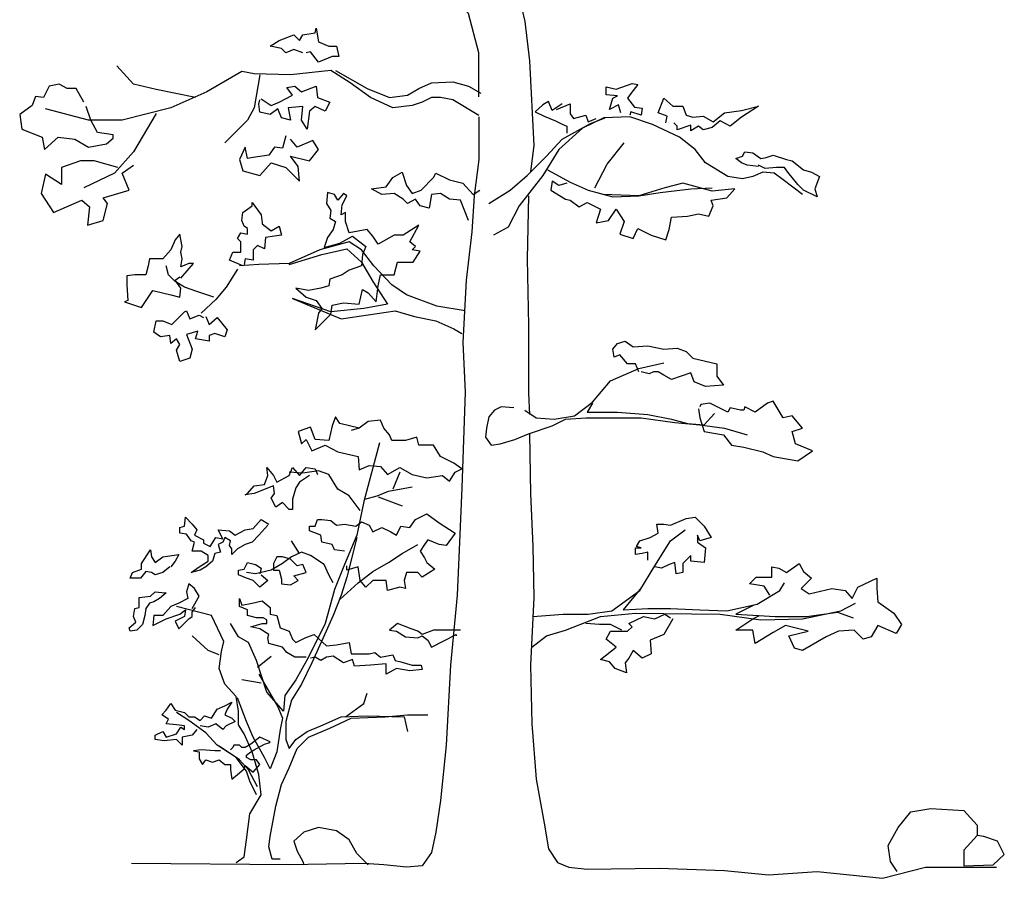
# Model space of a CAD drawing. Extents: x -1.9 to 20.9, y 2.3 to 17.
# Tile 3 of 12: x -1.9 to 1.8, y 7.8 to 11.1. Entities that reach past the tile are written whole.
import ezdxf

# ---------------------------------------------------------------- set-up
doc = ezdxf.new("R2010")
doc.units = 0
doc.header["$MEASUREMENT"] = 0
doc.layers.get('0').update_dxf_attribs({"linetype": 'CONTINUOUS'})

# ---------------------------------------------------------------- blocks, each defined once
blk = doc.blocks.new('A$C32E078A5')
at = {"color": 3}
for p, q in [((1.1948, 2.6449), (1.1905, 2.6024)), ((1.2203, 2.6364), (1.1948, 2.6449)), ((1.2331, 2.6152), (1.2203, 2.6364)), ((1.2543, 2.6407), (1.2331, 2.6152)), ((1.2671, 2.6322), (1.2543, 2.6407)), ((1.1905, 2.6024), (1.2076, 2.5769)), ((1.2501, 2.5982), (1.2671, 2.6322)), ((1.2076, 2.5769), (1.2033, 2.5471)), ((1.2458, 2.5599), (1.2501, 2.5982)), ((1.2628, 2.5684), (1.2458, 2.5599)), ((1.2628, 2.5344), (1.2628, 2.5684)), ((1.2033, 2.5471), (1.2246, 2.5344)), ((1.2246, 2.5344), (1.2161, 2.5046)), ((1.2756, 2.4919), (1.2628, 2.5344)), ((1.2161, 2.5046), (1.1948, 2.4748)), ((1.3436, 2.5046), (1.2756, 2.4919)), ((1.3649, 2.4791), (1.3436, 2.5046)), ((1.5392, 2.5216), (1.4797, 2.4833)), ((1.5052, 2.4578), (1.5392, 2.5216)), ((1.1948, 2.4748), (1.182, 2.4366)), ((1.182, 2.4366), (1.2416, 2.4536)), ((1.2416, 2.4536), (1.2883, 2.4791)), ((1.2883, 2.4791), (1.3394, 2.4408)), ((1.3861, 2.4493), (1.3649, 2.4791)), ((1.4457, 2.4833), (1.3861, 2.4493)), ((1.4797, 2.4833), (1.4457, 2.4833)), ((1.5265, 2.4408), (1.5052, 2.4578)), ((1.3394, 2.4408), (1.3266, 2.4111)), ((1.5137, 2.4281), (1.5265, 2.4408)), ((1.5435, 2.4238), (1.5137, 2.4281)), ((1.518, 2.3813), (1.5435, 2.4238)), ((1.3266, 2.4111), (1.3224, 2.3685)), ((1.4457, 2.3345), (1.4584, 2.3813)), ((1.4584, 2.3813), (1.518, 2.3813)), ((1.2756, 2.3515), (1.2501, 2.3345)), ((1.3224, 2.3685), (1.2756, 2.3515)), ((1.2033, 2.3175), (1.1991, 2.292)), ((1.2501, 2.3345), (1.2033, 2.3175)), ((1.3861, 2.292), (1.3946, 2.3345)), ((1.3946, 2.3345), (1.4457, 2.3345)), ((1.0757, 2.2835), (1.114, 2.2495)), ((1.1225, 2.275), (1.0757, 2.2835)), ((1.1693, 2.2835), (1.1225, 2.275)), ((1.1991, 2.292), (1.1693, 2.2835)), ((1.3139, 2.224), (1.3266, 2.2793)), ((1.3266, 2.2793), (1.3479, 2.2665)), ((1.3479, 2.2665), (1.3776, 2.2325)), ((1.3776, 2.2325), (1.3861, 2.292)), ((1.114, 2.2495), (1.1523, 2.2367)), ((1.1523, 2.2367), (1.1735, 2.207)), ((1.2118, 2.2197), (1.2543, 2.2282)), ((1.2543, 2.2282), (1.3139, 2.224)), ((1.1735, 2.207), (1.1608, 2.19)), ((1.2076, 2.1857), (1.2118, 2.2197)), ((1.1608, 2.19), (1.148, 2.1262)), ((1.148, 2.1262), (1.2076, 2.1857))]:
    blk.add_line(p, q, dxfattribs=at)
at = {"color": 7}
for points in [[(1.9942, 4.6455), (1.9304, 4.518), (1.9049, 4.3861), (1.9006, 4.2331), (1.8836, 4.0205), (1.8879, 3.8716), (1.8964, 3.7101), (1.9049, 3.5655), (1.9049, 3.4337), (1.9389, 3.2891), (1.9559, 3.1403), (1.9729, 2.8214), (1.9602, 2.7236)], [(1.7646, 3.0042), (1.7646, 3.1701), (1.7263, 3.3189), (1.654, 3.3997), (1.569, 3.4422), (1.4797, 3.4932), (1.3734, 3.5017), (1.2203, 3.5655), (1.1268, 3.676), (1.046, 3.7398), (0.9439, 3.7186), (0.8291, 3.659), (0.7271, 3.625), (0.6208, 3.5953), (0.5145, 3.5953)], [(0.6973, 3.0021), (0.5485, 3.0319), (0.4635, 3.0531), (0.3997, 3.1212)], [(1.7646, 2.9341), (1.6668, 2.9936), (1.62, 3.0021), (1.586, 3.0021), (1.552, 2.9851), (1.5137, 2.9723), (1.4414, 2.9638), (1.3564, 3.0021), (1.2798, 3.0574), (1.2076, 3.1041), (1.0545, 3.0871), (0.9184, 3.0914), (0.8717, 3.0999), (0.7398, 3.0234), (0.6038, 2.9638), (0.4209, 2.9171), (0.2934, 2.9171), (0.1318, 2.9596)], [(0.9397, 3.0871), (0.9184, 2.9638), (0.8929, 2.9171), (0.8079, 2.832)], [(1.2246, 3.1041), (1.3436, 3.0361), (1.4287, 3.0021), (1.4967, 3.0106), (1.5392, 3.0361), (1.586, 3.0574), (1.6668, 3.0616), (1.7263, 3.0446), (1.7731, 3.0191)], [(0.5485, 2.9426), (0.4635, 2.798), (0.3912, 2.7172), (0.2764, 2.6619)], [(1.7646, 2.9298), (1.7646, 2.7682), (1.7476, 2.6322), (1.7391, 2.4961), (1.7178, 2.3133), (1.705, 2.0794), (1.7135, 1.8923), (1.7008, 1.5309), (1.6923, 1.3268), (1.6838, 1.1269), (1.6583, 0.8633), (1.6413, 0.5614), (1.62, 0.3531), (1.603, 0.234), (1.586, 0.1575), (1.552, 0.1065), (1.4924, 0.1022), (1.4074, 0.1107), (1.3309, 0.115), (1.0502, 0.1107), (0.455, 0.115)], [(1.8028, 2.6024), (1.8836, 2.6534), (1.9474, 2.7087), (2.0197, 2.781), (2.0792, 2.8448), (2.1855, 2.9043), (2.2408, 2.9256)], [(2.9849, 2.6364), (2.9126, 2.6917), (2.8786, 2.7172), (2.8361, 2.7215), (2.7978, 2.7045), (2.7595, 2.696), (2.7042, 2.7045), (2.6192, 2.7555), (2.5809, 2.8065), (2.5214, 2.8533), (2.4194, 2.9), (2.3343, 2.9298), (2.2365, 2.9256), (2.1557, 2.8873), (2.0665, 2.8065), (2.0069, 2.7087), (1.9176, 2.5939), (1.8751, 2.5131), (1.8198, 2.4833)], [(2.2025, 2.6619), (2.2493, 2.7512), (2.3131, 2.832)], [(2.0239, 2.73), (2.109, 2.6832), (2.177, 2.6534), (2.2705, 2.6279), (2.3683, 2.6322), (2.4491, 2.6449), (2.5639, 2.6577), (2.6447, 2.6619)], [(1.9517, 2.6322), (1.9474, 2.3941), (1.9517, 2.1432), (1.9517, 1.8881), (1.9559, 1.8073)], [(1.7135, 2.1985), (1.6072, 2.2155), (1.4924, 2.258), (1.4372, 2.2963), (1.3691, 2.3685), (1.3224, 2.4281), (1.2756, 2.4578), (1.165, 2.4281), (1.0502, 2.377), (0.9354, 2.3728), (0.8631, 2.3685)], [(1.0502, 2.3728), (1.1735, 2.4111), (1.2671, 2.4323), (1.3224, 2.3813), (1.3649, 2.309), (1.4202, 2.224), (1.3309, 2.207), (1.2076, 2.1942), (1.063, 2.2452), (1.2458, 2.1687), (1.4499, 2.1985), (1.5222, 2.1772), (1.603, 2.1602), (1.671, 2.1304), (1.7008, 2.1134)], [(0.8546, 2.3558), (0.8121, 2.2878), (0.7739, 2.241), (0.7186, 2.19)], [(1.9389, 1.8243), (1.9814, 1.7945), (2.0494, 1.7903), (2.126, 1.803), (2.194, 1.854), (2.262, 1.9348), (2.3683, 1.9816), (2.4619, 2.0029)], [(1.8964, 1.8328), (1.8496, 1.837), (1.8241, 1.8243), (1.8028, 1.7988), (1.7943, 1.7563), (1.7901, 1.7222), (1.8113, 1.6925), (1.8454, 1.6967), (1.9006, 1.7137), (1.9517, 1.735), (2.0409, 1.7648), (2.092, 1.7903), (2.1685, 1.7945), (2.2833, 1.7945), (2.3768, 1.7945), (2.5044, 1.7775), (2.5979, 1.769), (2.6915, 1.7563), (2.7765, 1.7307)], [(2.194, 1.8498), (2.1728, 1.8158), (2.2876, 1.8158), (2.4024, 1.8073), (2.4916, 1.7903), (2.5512, 1.7733), (2.615, 1.769), (2.6532, 1.8115)], [(1.9559, 1.735), (1.9602, 1.5096), (1.9687, 1.3098), (1.9729, 1.1184), (1.9602, 0.8633), (1.9644, 0.6422), (1.9814, 0.4339), (2.0112, 0.268), (2.0282, 0.1702), (2.0622, 0.1192), (2.1047, 0.1022), (2.1728, 0.0937), (2.4449, 0.098), (2.6915, 0.0895), (2.8573, 0.0724), (3.0402, 0.0852), (3.2868, 0.0597), (3.4483, 0.1022), (3.7162, 0.1022)], [(1.3904, 1.701), (1.3309, 1.4799), (1.3054, 1.3523), (1.2586, 1.2418), (1.2203, 1.1482), (1.1863, 1.0206), (1.1225, 0.8931), (1.0757, 0.808), (1.0332, 0.7485), (1.029, 0.689), (0.9652, 0.7613), (0.9269, 0.8803), (0.8972, 0.9484), (0.8589, 0.9696), (0.8291, 1.0206)], [(1.3181, 1.4459), (1.2756, 1.5011), (1.2331, 1.5266), (1.1991, 1.5819), (1.1608, 1.5947), (1.1013, 1.5862), (1.0502, 1.5904)], [(1.3351, 1.4884), (1.3819, 1.5011), (1.4244, 1.5181), (1.5137, 1.5351)], [(1.9687, 1.0462), (2.0835, 1.0547), (2.177, 1.0547), (2.2663, 1.0674), (2.3726, 1.144), (2.4279, 1.2375), (2.4874, 1.331), (2.5427, 1.3736)], [(1.3054, 1.3438), (1.2671, 1.195), (1.2458, 1.1269), (1.2161, 1.0504), (1.1778, 0.9654), (1.1353, 0.8718), (1.097, 0.791), (1.0587, 0.7315), (1.0375, 0.6507), (1.0375, 0.5827), (1.0502, 0.5487), (1.0757, 0.5827), (1.1183, 0.6125), (1.1693, 0.6337), (1.2458, 0.6677), (1.3436, 0.672), (1.4839, 0.6677), (1.4967, 0.6125)], [(1.2416, 1.1099), (1.3096, 1.1737), (1.3649, 1.2162), (1.4244, 1.2503), (1.4754, 1.2843), (1.535, 1.3183)], [(2.3726, 1.1482), (2.3088, 1.0717), (2.4024, 1.0759), (2.4874, 1.0759), (2.5979, 1.0717), (2.7, 1.0674), (2.8148, 1.0929), (2.8998, 1.144), (2.9168, 1.1737)], [(0.8504, 0.1192), (0.8802, 0.1405), (0.8887, 0.2043), (0.9014, 0.3021), (0.9439, 0.3743), (0.9354, 0.4509), (0.9099, 0.5359), (0.8802, 0.6039), (0.8589, 0.638), (0.8589, 0.689), (0.8504, 0.7443), (0.8079, 0.791), (0.7866, 0.8506), (0.7951, 0.9143), (0.8036, 0.9526), (0.7568, 1.0504), (0.625, 1.0844)], [(1.9644, 0.9314), (2.0197, 0.9739), (2.092, 0.9951), (2.2238, 1.0462), (2.3556, 1.0589), (2.6745, 1.0547), (2.8276, 1.0334), (2.9849, 1.0377), (3.1294, 1.0674), (3.1847, 1.0972)], [(0.9354, 0.8293), (1.0077, 0.706), (1.0247, 0.6635), (1.0162, 0.621), (1.0035, 0.5359), (0.978, 0.4721), (0.9567, 0.5147), (0.9142, 0.5912), (0.8887, 0.6507), (0.8546, 0.74)], [(0.9439, 0.7953), (0.8717, 0.808)], [(1.0162, 0.132), (0.9865, 0.132), (0.9737, 0.1787), (0.978, 0.217), (0.9992, 0.3318), (1.0205, 0.4126), (1.0502, 0.4764), (1.08, 0.5487), (1.1225, 0.5912), (1.2033, 0.6252), (1.2841, 0.6635), (1.4117, 0.6677), (1.4967, 0.6762), (1.5732, 0.6762)]]:
    blk.add_lwpolyline(points, dxfattribs=at)
at = {"color": 3}
for points in [[(1.1013, 3.1701), (1.0672, 3.1828), (1.0375, 3.1701), (1.0205, 3.1871), (0.978, 3.1956), (1.012, 3.2168), (1.0672, 3.2381), (1.0885, 3.2168), (1.1013, 3.2381), (1.148, 3.2466), (1.1523, 3.2636), (1.1608, 3.2126), (1.1991, 3.1956), (1.2288, 3.1956), (1.2373, 3.1573), (1.2118, 3.1573), (1.1608, 3.136), (1.131, 3.1743), (1.114, 3.1701)], [(0.2764, 2.9851), (0.2466, 3.0361), (0.2126, 3.0361), (0.1828, 3.0531), (0.1446, 3.0446), (0.1233, 3.0021), (0.0935, 3.0064), (0.0808, 2.9723), (0.034, 2.9383), (0.0425, 2.883), (0.1191, 2.8533), (0.1276, 2.8065), (0.1786, 2.8533), (0.2424, 2.8448), (0.2934, 2.815), (0.3614, 2.8278), (0.3869, 2.849), (0.3869, 2.8618), (0.3274, 2.8703), (0.3019, 2.9171), (0.2849, 2.9681)], [(0.9439, 2.9978), (0.9822, 2.9723), (1.012, 2.9851), (1.063, 3.0106), (1.0417, 3.0404), (1.0715, 3.0446), (1.097, 3.0234), (1.1523, 3.0446), (1.1565, 3.0021), (1.2033, 2.9851), (1.1863, 2.9511), (1.148, 2.9681), (1.1268, 2.9511), (1.1183, 2.883), (1.097, 2.9171), (1.1013, 2.9681), (1.046, 2.9638), (1.0545, 2.9171), (1.0205, 2.9256), (1.0077, 2.9596), (0.978, 2.9383), (0.9397, 2.9468), (0.9354, 2.9766), (0.9397, 2.9936)], [(2.3003, 2.9447), (2.2918, 2.9745), (2.2578, 2.9575), (2.2705, 3), (2.2876, 3.0085), (2.245, 3.0127), (2.245, 3.0425), (2.2833, 3.034), (2.3428, 3.0552), (2.3641, 3.051), (2.3386, 3.017), (2.3258, 3), (2.3513, 2.966), (2.3811, 2.9617), (2.3768, 2.9362), (2.3386, 2.9489), (2.3343, 2.9362)], [(2.0792, 2.9787), (2.0409, 2.9532), (2.0282, 2.9872), (2.0069, 2.9745), (1.9772, 2.9489), (2.0112, 2.9319), (2.0537, 2.9149), (2.0792, 2.9022), (2.0962, 2.8937), (2.0962, 2.8682)], [(2.0579, 2.9575), (2.109, 2.9787), (2.109, 2.9404), (2.1217, 2.9234), (2.1685, 2.9362), (2.177, 2.9107), (2.2068, 2.9234)], [(2.4704, 2.9064), (2.4746, 2.9319), (2.4406, 2.9447), (2.4619, 3), (2.4959, 2.9702), (2.5342, 2.9702), (2.5469, 2.9362), (2.5724, 2.9277), (2.6107, 2.9319), (2.649, 2.9107), (2.6915, 2.9447), (2.7553, 2.9532), (2.8191, 2.9702), (2.7553, 2.9277), (2.7128, 2.8937), (2.6745, 2.9149), (2.6447, 2.8894), (2.6107, 2.8809), (2.5937, 2.8937), (2.5639, 2.8767), (2.5639, 2.8979), (2.5129, 2.8809), (2.5129, 2.8937), (2.5002, 2.9064)], [(1.0375, 2.8575), (1.0247, 2.8108), (0.995, 2.815), (0.9737, 2.7852), (0.9142, 2.7767), (0.8929, 2.7725), (0.8844, 2.815), (0.8631, 2.7682), (0.8759, 2.7257), (0.9397, 2.7087), (0.9822, 2.7555), (1.0375, 2.7385), (1.0885, 2.6874), (1.0843, 2.7427), (1.0545, 2.781), (1.1268, 2.764), (1.1608, 2.8065), (1.1395, 2.8405), (1.08, 2.815), (1.0545, 2.8448)], [(2.8191, 2.7427), (2.7765, 2.747), (2.7553, 2.7555), (2.734, 2.7725), (2.7595, 2.781), (2.768, 2.798), (2.7978, 2.7937), (2.8276, 2.7725), (2.8488, 2.7767), (2.8743, 2.7852), (2.9253, 2.7682), (2.9466, 2.764), (2.9891, 2.73), (3.0189, 2.7215), (3.0487, 2.7045), (3.0316, 2.6577), (3.0402, 2.6279), (2.9891, 2.6534), (2.9679, 2.6747), (2.9296, 2.7215), (2.9168, 2.7385), (2.8871, 2.7385), (2.8446, 2.7342), (2.8191, 2.747)], [(0.4039, 2.7385), (0.3146, 2.764), (0.2636, 2.764), (0.1913, 2.7385), (0.1913, 2.6747), (0.1318, 2.713), (0.1148, 2.6407), (0.1616, 2.5684), (0.2679, 2.6152), (0.2976, 2.5897), (0.2891, 2.5216), (0.3487, 2.5386), (0.3657, 2.6024), (0.3487, 2.6237), (0.4465, 2.6534), (0.4209, 2.7172), (0.4635, 2.747)], [(1.7263, 2.5386), (1.6965, 2.6152), (1.654, 2.6194), (1.62, 2.6407), (1.586, 2.6364), (1.5775, 2.5854), (1.5435, 2.5939), (1.5265, 2.6194), (1.4967, 2.6024), (1.4797, 2.6194), (1.4457, 2.6407), (1.3989, 2.6364), (1.3606, 2.6577), (1.4159, 2.6662), (1.4414, 2.7002), (1.4754, 2.7215), (1.4924, 2.6704), (1.5137, 2.6407), (1.5477, 2.6534), (1.5945, 2.7002), (1.603, 2.7172), (1.654, 2.6917), (1.705, 2.6789), (1.7433, 2.6364), (1.7688, 2.6534)], [(2.0962, 2.6789), (2.0665, 2.6704), (2.0409, 2.6874), (2.0367, 2.6534), (2.092, 2.6194), (2.109, 2.6152), (2.143, 2.5897), (2.1728, 2.6067), (2.2238, 2.5811), (2.2068, 2.5301), (2.2535, 2.5386), (2.2833, 2.5811), (2.3131, 2.5344), (2.2961, 2.4876), (2.3471, 2.4706), (2.3641, 2.5089), (2.4151, 2.4833), (2.4704, 2.4663), (2.4831, 2.5046), (2.4916, 2.5514), (2.5512, 2.5556), (2.5937, 2.5641), (2.632, 2.5556), (2.649, 2.5939), (2.6405, 2.6152), (2.7, 2.6237), (2.7298, 2.6577), (2.6447, 2.6492), (2.5342, 2.6789), (2.4661, 2.6619), (2.3683, 2.6322), (2.2323, 2.6364)], [(0.8759, 2.3685), (0.8249, 2.3898), (0.8376, 2.4196), (0.8674, 2.4196), (0.8674, 2.4578), (0.8546, 2.4706), (0.8674, 2.4919), (0.8929, 2.4876), (0.8929, 2.5089), (0.8802, 2.5174), (0.8717, 2.5386), (0.8759, 2.5684), (0.9099, 2.5939), (0.9099, 2.6067), (0.9439, 2.5599), (0.9482, 2.5301), (0.9482, 2.5259), (0.9822, 2.5004), (1.012, 2.5174), (1.0205, 2.4833), (0.995, 2.4791), (0.9609, 2.4748), (0.9567, 2.4323), (0.9312, 2.4451), (0.9142, 2.4281), (0.9142, 2.3898), (0.8844, 2.3941), (0.8802, 2.3728)], [(0.642, 2.3218), (0.6888, 2.377), (0.6718, 2.377), (0.642, 2.3643), (0.6463, 2.3941), (0.642, 2.4196), (0.6463, 2.4408), (0.6378, 2.4876), (0.6208, 2.4663), (0.6038, 2.4281), (0.574, 2.3941), (0.523, 2.3941), (0.5187, 2.3685), (0.5102, 2.3345), (0.4677, 2.3345), (0.438, 2.3303), (0.438, 2.2963), (0.4422, 2.2367), (0.4294, 2.2325), (0.4932, 2.2112), (0.5357, 2.275), (0.6038, 2.258), (0.6378, 2.2495), (0.642, 2.2835), (0.6208, 2.3133), (0.6378, 2.326)], [(0.7654, 2.2495), (0.7016, 2.2707), (0.6548, 2.2878), (0.6208, 2.309), (0.5953, 2.3345), (0.5868, 2.3685)], [(0.7356, 2.1772), (0.7483, 2.1474), (0.7781, 2.173), (0.8164, 2.1262), (0.8079, 2.1007), (0.7696, 2.1134), (0.7483, 2.1049), (0.7483, 2.0837), (0.6973, 2.0922), (0.7058, 2.1219), (0.6633, 2.1092), (0.6846, 2.0539), (0.6761, 2.0199), (0.6378, 2.0071), (0.625, 2.0496), (0.6378, 2.0709), (0.625, 2.0922), (0.6038, 2.0752), (0.5995, 2.1049), (0.5655, 2.1007), (0.54, 2.1177), (0.5485, 2.1602), (0.574, 2.1602), (0.5953, 2.1517), (0.608, 2.1474), (0.6548, 2.1942), (0.6633, 2.1985), (0.6761, 2.1687), (0.7101, 2.1815), (0.7271, 2.173)], [(2.3683, 1.9689), (2.3556, 1.9986), (2.3258, 1.9986), (2.2961, 2.0326), (2.2748, 2.0241), (2.2705, 2.0539), (2.2876, 2.0752), (2.3173, 2.0837), (2.3471, 2.0624), (2.4024, 2.0666), (2.4619, 2.0539), (2.5129, 2.0581), (2.5469, 2.0454), (2.5724, 2.0199), (2.6617, 1.9986), (2.6617, 1.9518), (2.6872, 1.9178), (2.6192, 1.9136), (2.5767, 1.9306), (2.5639, 1.9646), (2.4916, 1.9391), (2.4619, 1.9561), (2.4406, 1.9689), (2.4236, 1.9689), (2.4066, 1.9603), (2.3768, 1.9689)], [(2.5937, 1.8285), (2.5979, 1.7945), (2.615, 1.7435), (2.6872, 1.7307), (2.717, 1.6925), (2.7638, 1.684), (2.8361, 1.667), (2.8743, 1.6499), (2.9679, 1.6329), (3.0231, 1.6712), (2.9594, 1.6967), (2.9466, 1.7435), (2.9849, 1.7563), (2.9466, 1.803), (2.9126, 1.7945), (2.8743, 1.8583), (2.8531, 1.8498), (2.8063, 1.8158), (2.768, 1.837), (2.7638, 1.8243), (2.751, 1.8243), (2.7128, 1.8328), (2.7042, 1.8158), (2.6362, 1.8498), (2.6022, 1.8455), (2.5979, 1.837)], [(1.3139, 1.7563), (1.2416, 1.7733), (1.2246, 1.7988), (1.2118, 1.7648), (1.1991, 1.7095), (1.148, 1.7137), (1.131, 1.7605), (1.0843, 1.7435), (1.097, 1.6967), (1.114, 1.7137), (1.1353, 1.6712), (1.1863, 1.6925), (1.2331, 1.667), (1.2501, 1.6627), (1.3096, 1.6499), (1.3139, 1.5989), (1.3521, 1.6159), (1.3946, 1.6117), (1.4202, 1.5819), (1.4669, 1.6074), (1.5137, 1.5819), (1.569, 1.5692), (1.6285, 1.5777), (1.654, 1.5564), (1.6753, 1.5904), (1.7008, 1.6032), (1.671, 1.6244), (1.62, 1.6499), (1.5945, 1.6925), (1.5392, 1.6925), (1.5307, 1.7222), (1.4882, 1.7095), (1.4372, 1.7095), (1.4287, 1.7307), (1.4074, 1.7563), (1.3946, 1.786), (1.3479, 1.7818), (1.3139, 1.7563), (1.2841, 1.7477)], [(1.1268, 1.5777), (1.0885, 1.5522), (1.0757, 1.5309), (1.063, 1.4884), (1.063, 1.4501), (1.0502, 1.4501), (1.0247, 1.4756), (0.9992, 1.4586), (0.9822, 1.4926), (0.995, 1.5096), (0.9907, 1.5394), (0.9184, 1.5096), (0.8844, 1.5054), (0.8929, 1.5096), (0.9184, 1.5394), (0.9567, 1.5436), (0.9694, 1.5777), (0.9652, 1.6074), (0.9907, 1.5777), (1.0035, 1.5522), (1.0502, 1.5777), (1.063, 1.6074), (1.0885, 1.5777), (1.114, 1.6074), (1.148, 1.6032), (1.1565, 1.5819)], [(1.4669, 1.5904), (1.4414, 1.5266)], [(1.3861, 1.4969), (1.4754, 1.4629)], [(0.9694, 1.3906), (0.9354, 1.3523), (0.9099, 1.3268), (0.8844, 1.3183), (0.8546, 1.3013), (0.8334, 1.28), (0.8334, 1.3013), (0.8249, 1.314), (0.8291, 1.331), (0.8079, 1.3438), (0.7994, 1.3268), (0.7824, 1.3183), (0.7909, 1.2885), (0.7696, 1.2843), (0.7611, 1.2545), (0.7356, 1.2332), (0.7143, 1.2205), (0.6803, 1.212), (0.7101, 1.2332), (0.7441, 1.2545), (0.7441, 1.2758), (0.7186, 1.2928), (0.6846, 1.2928), (0.6931, 1.3268), (0.6803, 1.331), (0.6633, 1.3566), (0.6378, 1.3608), (0.6378, 1.3821), (0.6548, 1.3863), (0.6591, 1.4203), (0.6846, 1.3948), (0.7016, 1.3736), (0.6931, 1.3523), (0.7271, 1.3353), (0.7271, 1.3225), (0.7526, 1.3098), (0.7739, 1.3438), (0.7994, 1.3396), (0.7824, 1.3736), (0.8249, 1.3693), (0.8461, 1.3523), (0.8844, 1.3736), (0.9142, 1.3778), (0.9439, 1.4118), (0.9737, 1.3948)], [(1.2586, 1.2928), (1.2203, 1.297), (1.2118, 1.3183), (1.1735, 1.3268), (1.1693, 1.3523), (1.1268, 1.3693), (1.1268, 1.3863), (1.148, 1.3863), (1.1565, 1.4118), (1.1735, 1.4118), (1.2076, 1.4076), (1.2288, 1.3906), (1.2586, 1.3948), (1.3011, 1.3863), (1.3224, 1.4033), (1.3521, 1.3906), (1.3649, 1.3651), (1.3989, 1.3821), (1.4329, 1.3651), (1.4542, 1.3523), (1.4712, 1.3863), (1.5052, 1.3821), (1.5265, 1.4118), (1.569, 1.4331), (1.6157, 1.3991), (1.6753, 1.3608), (1.6413, 1.314), (1.6157, 1.3183), (1.5732, 1.3353), (1.5605, 1.3183), (1.5435, 1.2928), (1.5605, 1.2673), (1.569, 1.2503), (1.5987, 1.2247), (1.552, 1.195), (1.535, 1.212), (1.4924, 1.212), (1.4839, 1.1822), (1.4882, 1.1525), (1.4669, 1.1567), (1.4202, 1.144), (1.4159, 1.1822), (1.3649, 1.1822), (1.3394, 1.1567), (1.3181, 1.1822), (1.3096, 1.2332), (1.2671, 1.2205), (1.2671, 1.2375)], [(2.4024, 1.2588), (2.4024, 1.2885), (2.3811, 1.2843), (2.3556, 1.28), (2.3556, 1.3055), (2.3768, 1.3055), (2.3598, 1.3098), (2.3726, 1.331), (2.4109, 1.3438), (2.4406, 1.3608), (2.4364, 1.3948), (2.4619, 1.3948), (2.4874, 1.3906), (2.5469, 1.4161), (2.5809, 1.4203), (2.615, 1.3863), (2.6405, 1.3438), (2.5979, 1.331), (2.5894, 1.3523), (2.5894, 1.3268), (2.6192, 1.3055), (2.615, 1.2503), (2.5639, 1.2545), (2.5639, 1.2758), (2.5342, 1.246), (2.5342, 1.212), (2.5087, 1.2077), (2.5044, 1.2503), (2.4831, 1.2418), (2.4534, 1.229), (2.4279, 1.2332)], [(1.0885, 1.2843), (1.0587, 1.331)], [(0.5995, 1.2332), (0.574, 1.212), (0.5443, 1.2035), (0.5315, 1.212), (0.5102, 1.2162), (0.489, 1.1907), (0.4507, 1.1907), (0.4592, 1.212), (0.4932, 1.2247), (0.4932, 1.246), (0.5272, 1.297), (0.5315, 1.2715), (0.5443, 1.2503), (0.574, 1.2715), (0.6335, 1.28), (0.6208, 1.2545), (0.6038, 1.2332)], [(1.2161, 1.1737), (1.1991, 1.2035), (1.182, 1.2418), (1.131, 1.2758), (1.097, 1.2885), (1.0587, 1.2715), (1.0247, 1.246), (0.9822, 1.2205), (0.9227, 1.2077), (0.8887, 1.212)], [(1.0035, 1.2715), (0.9907, 1.246), (0.9907, 1.2205), (1.012, 1.2205), (1.0205, 1.1865), (1.0205, 1.1695), (1.0545, 1.1652), (1.0843, 1.1822), (1.0672, 1.1992), (1.114, 1.212), (1.1013, 1.2418), (1.08, 1.2375), (1.0545, 1.263), (1.0247, 1.2715), (1.0035, 1.2715)], [(0.9439, 1.2035), (0.9694, 1.1822), (0.9397, 1.1567), (0.9142, 1.1822), (0.8887, 1.1907), (0.8589, 1.2035), (0.8589, 1.2205), (0.8802, 1.2247), (0.8929, 1.2503), (0.9227, 1.2418), (0.9439, 1.229), (0.9397, 1.2077)], [(2.8616, 1.1269), (2.8403, 1.161), (2.785, 1.1695), (2.8105, 1.195), (2.8701, 1.195), (2.8701, 1.2332), (2.8956, 1.229), (2.9253, 1.212), (2.9721, 1.246), (2.9891, 1.2162), (3.0189, 1.1907), (2.9806, 1.1525), (3.0104, 1.1312), (3.0954, 1.1525), (3.1465, 1.144), (3.172, 1.1142), (3.1932, 1.1567), (3.2655, 1.1907), (3.2655, 1.1525), (3.2698, 1.1014), (3.3293, 1.0589), (3.359, 1.0164), (3.3378, 0.9824), (3.2698, 1.0121), (3.2442, 0.9696), (3.2145, 0.9611), (3.1805, 0.9951), (3.1209, 0.9909), (3.0742, 0.9696), (2.9849, 0.9186), (2.9551, 0.9271), (2.9339, 0.9739), (3.0061, 0.9909), (2.9211, 1.0121), (2.8743, 0.9866), (2.8063, 0.9441), (2.7978, 0.9951), (2.734, 0.9951), (2.7978, 1.0377), (2.8233, 1.0504)], [(0.6846, 1.0759), (0.7101, 1.1227), (0.6931, 1.1525), (0.6718, 1.1695), (0.6633, 1.1397), (0.6676, 1.1142), (0.6335, 1.0972), (0.6038, 1.0844), (0.574, 1.0504), (0.54, 1.0504), (0.5357, 1.0121), (0.5868, 1.0377), (0.6378, 1.0547), (0.6591, 1.0717), (0.6548, 1.0462), (0.6208, 1.0292), (0.6335, 0.9994), (0.6718, 1.0377), (0.6846, 1.0462), (0.6846, 1.0632), (0.6973, 1.0802)], [(0.5868, 1.1355), (0.5613, 1.1142), (0.54, 1.1014), (0.523, 1.0972), (0.5102, 1.0759), (0.506, 1.0504), (0.4975, 1.0164), (0.4762, 0.9951), (0.4507, 0.9909), (0.4465, 1.0036), (0.472, 1.0249), (0.4635, 1.0462), (0.4677, 1.0759), (0.4847, 1.0802), (0.4847, 1.1184), (0.5272, 1.1227), (0.5443, 1.1397), (0.5825, 1.1355)], [(1.114, 0.8931), (1.0715, 0.8931), (1.0417, 0.9101), (1.0247, 0.9314), (0.9737, 0.9441), (0.9694, 0.9654), (0.9737, 0.9781), (0.9397, 0.9994), (0.9057, 1.0079), (0.9482, 1.0206), (0.9652, 1.0206), (0.9652, 1.0334), (0.9524, 1.0419), (0.9269, 1.0419), (0.8929, 1.0504), (0.8929, 1.0717), (0.8631, 1.0844), (0.8631, 1.1142), (0.8717, 1.0887), (0.9099, 1.0972), (0.9482, 1.1057), (0.978, 1.0802), (0.978, 1.0547), (1.0035, 1.0504), (1.0162, 1.0036), (1.0502, 0.9909), (1.063, 0.9611), (1.0757, 0.9484), (1.1098, 0.9654), (1.131, 0.9739), (1.1438, 0.9781), (1.1905, 0.9356), (1.2288, 0.9399), (1.2756, 0.9484), (1.2841, 0.9058), (1.3521, 0.9058), (1.3734, 0.9101), (1.3946, 0.8931), (1.4414, 0.9016), (1.4499, 0.8803), (1.4712, 0.8761), (1.5137, 0.8633), (1.5477, 0.8633), (1.552, 0.8463), (1.5052, 0.8421), (1.4542, 0.8506), (1.4159, 0.8293), (1.4159, 0.8676), (1.3564, 0.8633), (1.2968, 0.8591), (1.2883, 0.8846), (1.2543, 0.8718), (1.2161, 0.8973), (1.1905, 0.8931), (1.1693, 0.8803), (1.148, 0.8931), (1.131, 0.8888)], [(2.802, 1.0887), (2.734, 1.0547), (2.8191, 1.0504), (2.8828, 1.0462), (3.0019, 1.0462), (3.1167, 1.0632), (3.1762, 1.0419)], [(2.4959, 1.0377), (2.4619, 0.9781), (2.4109, 0.9569), (2.4151, 0.9058), (2.3811, 0.8888), (2.3471, 0.9186), (2.3301, 0.8888), (2.3173, 0.8718), (2.3216, 0.8336), (2.2791, 0.8506), (2.2578, 0.8761), (2.2238, 0.8846), (2.2833, 0.9314), (2.245, 0.9611), (2.262, 0.9909), (2.3258, 0.9909), (2.3428, 1.0079), (2.3301, 1.0206), (2.3854, 1.0462), (2.4279, 1.0377), (2.4661, 1.0547), (2.4874, 1.0419)], [(1.6965, 0.9951), (1.5945, 0.9951), (1.552, 0.9781), (1.535, 0.9909), (1.5094, 0.9994), (1.4584, 1.0206), (1.4287, 0.9951), (1.4542, 0.9909), (1.4882, 0.9696), (1.535, 0.9654), (1.552, 0.9739), (1.5732, 0.9569), (1.586, 0.9314), (1.6795, 0.9781), (1.6795, 0.9739)], [(2.3046, 0.9951), (2.262, 1.0164), (2.2195, 1.0164), (2.1685, 1.0206)], [(0.7866, 0.9016), (0.7441, 0.9186), (0.6846, 0.9739)], [(0.9312, 0.8548), (0.9822, 0.8973)], [(1.2628, 0.6677), (1.3309, 0.7188), (1.3436, 0.757)], [(0.7016, 0.621), (0.6846, 0.5997), (0.6463, 0.5912), (0.6463, 0.5614), (0.625, 0.5827), (0.5783, 0.5784), (0.5443, 0.5827), (0.5443, 0.5997), (0.574, 0.6125), (0.5868, 0.5912), (0.625, 0.6039), (0.642, 0.6295), (0.6548, 0.621), (0.6548, 0.6337), (0.625, 0.638), (0.5868, 0.6422), (0.5953, 0.6592), (0.5698, 0.6762), (0.5868, 0.6932), (0.6038, 0.7188), (0.6208, 0.6932), (0.6548, 0.6847), (0.6718, 0.6677), (0.6931, 0.6677), (0.7143, 0.655), (0.7313, 0.672), (0.7568, 0.6635), (0.7781, 0.6975), (0.8079, 0.7102), (0.8334, 0.723), (0.8164, 0.6975), (0.8079, 0.6762), (0.8334, 0.6635), (0.8461, 0.6507), (0.8121, 0.6337), (0.7994, 0.621), (0.7739, 0.6422), (0.7441, 0.6295), (0.7143, 0.6337), (0.7143, 0.6337)], [(0.9269, 0.3743), (0.9014, 0.4254), (0.8887, 0.4636), (0.8504, 0.5147), (0.7781, 0.5614), (0.7356, 0.6082), (0.6718, 0.655), (0.625, 0.6847)], [(0.7909, 0.5402), (0.7696, 0.5402), (0.7186, 0.5444), (0.6888, 0.5402), (0.7101, 0.5359), (0.7101, 0.5104), (0.7228, 0.4891), (0.7356, 0.5062), (0.7611, 0.4976), (0.7866, 0.5062), (0.8079, 0.4891), (0.8291, 0.4891), (0.8291, 0.4679), (0.8334, 0.4339), (0.8546, 0.4509), (0.8802, 0.4721), (0.8844, 0.4849), (0.9142, 0.4594), (0.9397, 0.4891), (0.9269, 0.5062), (0.9057, 0.5062), (0.8887, 0.5147), (0.8887, 0.5232), (0.9057, 0.5359), (0.9184, 0.5444), (0.9567, 0.5657), (0.9737, 0.5699), (0.978, 0.5742), (0.9397, 0.5912), (0.9057, 0.5657), (0.8844, 0.5529), (0.8717, 0.5529), (0.8631, 0.5614), (0.8419, 0.5614), (0.8376, 0.5529), (0.8334, 0.5487), (0.8291, 0.5444)], [(0.9312, 0.4041), (0.8972, 0.4679), (0.8631, 0.5062), (0.7866, 0.5572)], [(3.342, 0.0852), (3.3165, 0.1235), (3.308, 0.183), (3.3463, 0.251), (3.3931, 0.3106), (3.4696, 0.3233), (3.5929, 0.3148), (3.6439, 0.2595), (3.6439, 0.2213), (3.5929, 0.166), (3.5929, 0.1065), (3.7035, 0.1107), (3.746, 0.149), (3.7205, 0.2), (3.6694, 0.217), (3.6439, 0.2213)], [(1.3479, 0.1107), (1.3054, 0.1532), (1.2756, 0.2043), (1.2288, 0.2383), (1.1608, 0.251), (1.1055, 0.234), (1.0672, 0.2), (1.08, 0.1617), (1.1013, 0.1235), (1.1055, 0.1107)]]:
    blk.add_lwpolyline(points, dxfattribs=at)

msp = doc.modelspace()

# ---------------------------------------------------------------- block references
msp.add_blockref('A$C32E078A5', (-1.9234, 7.7668))

doc.saveas('drawing.dxf')
